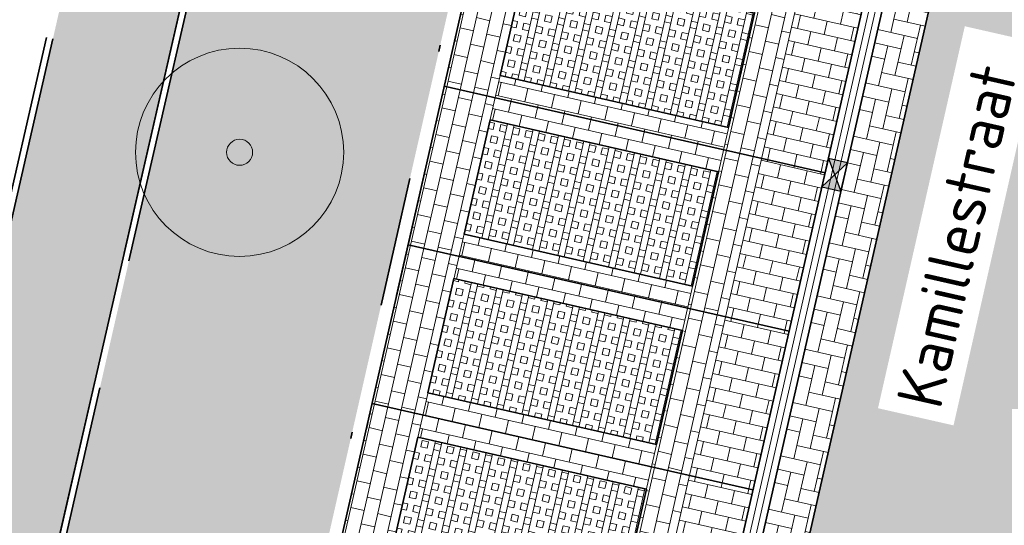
# Model space of a CAD drawing. Header units: metres. Extents: x 199937 to 201628, y 374508 to 375260.
# Tile 14 of 183: x 201047.14 to 201062.27, y 374957.67 to 374965.45. Entities that reach past the tile are written whole.
import ezdxf

# ---------------------------------------------------------------- set-up
doc = ezdxf.new("R2010")
doc.units = ezdxf.units.M
doc.set_wipeout_variables(frame=1)
doc.linetypes.add('VH-GELEIDEBAND', pattern=[6, 2, -2, 0, -2])
doc.linetypes.add('VH-OPSLUITBAND_100X200', pattern=[16, 8, -2, 4, -2])
for name, color, linetype, lineweight in [('N-WE-GR-BEPLANTING_CULTUUR-A', 92, 'Continuous', 0), ('N-WE-RI-KOLK-S', 7, 'Continuous', 25), ('N-WE-VH-GOOT-G', 170, 'Continuous', 35), ('N-WE-VH-KANTOPSLUITING_GELEIDEBAND_50 200-G', 20, 'VH-GELEIDEBAND', 35), ('N-WE-VH-KANTOPSLUITING_OPSLUITBAND_100X200-G', 150, 'VH-OPSLUITBAND_100X200', 35), ('N-WE-VH-KANTVERHARDING_STREKLAAG-G', 60, 'Continuous', 18), ('N-WE-VH-VERHARDING_BETONSTRAATSTEEN-G', 252, 'Continuous', 35), ('N-WE-VH-VERHARDING_GRASBETONSTEEN-A', 72, 'Continuous', 18), ('N-WE-VH-VERHARDING_GRASBETONSTEEN-G', 70, 'Continuous', 35), ('N-WE-VH-VERHARDING_TEGEL-A', 252, 'Continuous', 18), ('N-WE-VH-VERHARDING_TEGEL-G', 252, 'Continuous', 35), ('N-WE-VW-MARKERING_PARKEERVAK-G', 7, 'Continuous', 35), ('X-XX-AL-T35', 50, 'Continuous', 35)]:
    doc.layers.add(name, color=color, linetype=linetype, lineweight=lineweight)
for name, color, linetype, lineweight, true_color in [('N-WE-GR-BOOM-S', 3, 'Continuous', 25, 0x00ff00), ('N-WE-VH-VERHARDING_BETONSTRAATSTEEN_HEIDE-A', 7, 'Continuous', 0, 0x986657), ('N-WE-VH-VERHARDING_BETONSTRAATSTEEN_ROOD-A', 7, 'Continuous', 0, 0xa92c0a)]:
    doc.layers.add(name, color=color, linetype=linetype, lineweight=lineweight, true_color=true_color)
doc.layers.add('X-XX-AL-HULPLIJN-G', color=7, linetype='Continuous', lineweight=18, plot=False)
doc.styles.add('NLCS-ISO-M200-T35', font='NLCS-ISO.ttf', dxfattribs={"height": 0.7000000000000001})
pattern_1 = [(167.18897603, (0, 0), (-0.2513369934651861, -0.158207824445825), [0.21, -0.21]), (257.18897603, (0, 0), (0.2047724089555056, -0.04656458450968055), [])]
pattern_2 = [(347.18897603, (201069.0788127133, 374982.039580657), (0.2513369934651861, 0.1582078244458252), [0.6299999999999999, -0.21]), (257.18897603, (201069.1719418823, 374982.4491254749), (0.2513369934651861, 0.1582078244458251), [0.63, -0.21])]
pattern_3 = [(257.18897603, (201123.740729, 375003.373236), (0.1582078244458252, -0.2513369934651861), [0.21, -0.21]), (347.18897603, (201123.740729, 375003.373236), (0.04656458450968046, 0.2047724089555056), [])]
pattern_4 = [(257.18897603, (0, 0), (0.3900426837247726, -0.08869444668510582), []), (257.18897603, (-0.09751067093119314, 0.02217361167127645), (0.3900426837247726, -0.08869444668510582), []), (167.18897603, (0, 0), (-0.08869444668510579, -0.3900426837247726), [-0.1, 0.1]), (167.18897603, (-0.02217361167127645, -0.09751067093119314), (-0.08869444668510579, -0.3900426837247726), [-0.1, 0.1]), (167.18897603, (-0.04434722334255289, -0.1950213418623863), (-0.08869444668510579, -0.3900426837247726), [0.1, -0.1]), (167.18897603, (-0.06652083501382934, -0.2925320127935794), (-0.08869444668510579, -0.3900426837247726), [0.1, -0.1]), (257.18897603, (-0.1950213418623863, 0.04434722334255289), (0.3900426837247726, -0.08869444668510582), [0.1, -0.1]), (257.18897603, (-0.2925320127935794, 0.06652083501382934), (0.3900426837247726, -0.08869444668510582), [0.1, -0.1])]
pattern_5 = [(77.18897603, (201054.3231436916, 374948.3785410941), (-0.1582078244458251, 0.2513369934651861), [0.21, -0.21]), (167.18897603, (201054.3231436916, 374948.3785410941), (-0.04656458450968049, -0.2047724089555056), [])]

# ---------------------------------------------------------------- blocks, each defined once
blk = doc.blocks.new('SGR-BOOM_01-SO')
at = {"linetype": 'ByBlock', "lineweight": 18}
h = blk.add_hatch(color=0, dxfattribs=at)
h.dxf.hatch_style = 1
edge = h.paths.add_edge_path()
edge.add_arc((0, 0), 0.25, 0, 360)
at = {"color": 0, "linetype": 'ByBlock', "lineweight": 18}
for radius in [2, 0.25]:
    blk.add_circle((0, 0), radius, dxfattribs=at)
blk = doc.blocks.new('N-SRI-KOLK_STRAAT_450X300-SO')
h = blk.add_hatch(color=256)
h.dxf.hatch_style = 1
h.paths.add_polyline_path([(-7.127631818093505e-14, 0.7499999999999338), (-1.125000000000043, 1.49999999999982), (-1.125000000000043, 4.75175454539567e-14)])
h.paths.add_polyline_path([(1.1249999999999, 4.75175454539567e-14), (1.1249999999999, 1.49999999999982), (-7.122080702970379e-14, 0.7499999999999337)])
for p, q in [((-1.125000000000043, 4.75175454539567e-14), (1.1249999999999, 1.49999999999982)), ((1.1249999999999, 4.75175454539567e-14), (-1.125000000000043, 1.49999999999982))]:
    blk.add_line(p, q)
at = {"flags": 128}
blk.add_lwpolyline([(-1.125000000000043, 4.75175454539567e-14), (1.1249999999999, 4.75175454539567e-14), (1.1249999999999, 1.49999999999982), (-1.125000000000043, 1.49999999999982)], close=True, dxfattribs=at)

msp = doc.modelspace()

# ---------------------------------------------------------------- hatches: boundary and pattern name
at = {"layer": 'N-WE-GR-BEPLANTING_CULTUUR-A'}
h = msp.add_hatch(dxfattribs=at)
h.set_pattern_fill('AGR-BEPLANTING_SOORT_01-SO', color=256, scale=0.2, pattern_type=2)
h.set_pattern_definition([(59.99999999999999, (0, 0), (-0.1154700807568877, 0.1999999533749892), [0.0577352, -0.1732052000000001]), (120, (0, 0), (-0.2309400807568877, -4.662501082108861e-08), [0.0577352, -0.1732052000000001]), (270, (0, 0), (0.11547, -0.2000000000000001), [0.05, -0.35])])
h.paths.add_polyline_path([(201051.4074978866, 374955.4001045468), (201054.4231041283, 374968.6615340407), (201050.60350304, 374969.5350792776), (201047.5714649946, 374956.2774077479)])
at = {"layer": 'N-WE-VH-VERHARDING_BETONSTRAATSTEEN_HEIDE-A', "true_color": 0x986657}
h = msp.add_hatch(dxfattribs=at)
h.set_pattern_fill('AVH-HEI_BSS_KEIFRMT_KEPER-SO', color=25, scale=2, angle=-12.81102396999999, pattern_type=2)
h.set_pattern_definition(pattern_2)
edge = h.paths.add_edge_path()
edge.add_line((201062.8185815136, 374973.1104544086), (201062.1360068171, 374973.2656696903))
edge.add_line((201062.1360068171, 374973.2656696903), (201057.2652347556, 374951.8459633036))
edge.add_arc((201037.791105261, 374956.9817080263), 20.13995018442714, 331.93899241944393, 345.2262458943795, ccw=False)
edge.add_arc((201037.6893079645, 374957.0359732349), 20.25530789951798, 331.9378796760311, 331.9389936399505, ccw=False)
edge.add_arc((201015.8338427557, 374970.7020014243), 46.00466339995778, 328.0849294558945, 329.72296099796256, ccw=False)
edge.add_arc((201047.8387925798, 374950.7689929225), 8.300000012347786, 322.053516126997, 328.08492944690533, ccw=False)
edge.add_line((201054.3840518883, 374945.6651139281), (201054.9481161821, 374945.1800191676))
edge.add_arc((201016.7868018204, 374970.1199572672), 45.58822683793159, 326.8337857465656, 329.7684267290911)
edge.add_arc((201037.7911052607, 374956.9817080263), 20.83995018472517, 331.9019240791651, 345.2594940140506)
edge.add_line((201057.9451733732, 374951.6791556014), (201062.8185815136, 374973.1104544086))
h = msp.add_hatch(dxfattribs=at)
h.set_pattern_fill('AVH-HEI_BSS_KEIFRMT_KEPER-SO', color=25, scale=2, angle=-12.81102396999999, pattern_type=2)
h.set_pattern_definition(pattern_2)
edge = h.paths.add_edge_path()
edge.add_line((201066.5478611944, 374972.2624282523), (201065.8652864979, 374972.4176435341))
edge.add_line((201065.8652864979, 374972.4176435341), (201060.9806191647, 374950.9368313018))
edge.add_arc((201037.7911052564, 374956.9817080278), 23.9644338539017, 333.75888175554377, 345.38967921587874, ccw=False)
edge.add_arc((201042.2439109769, 374954.7866853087), 18.99999999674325, 322.32146133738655, 333.75888175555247, ccw=False)
edge.add_line((201057.2815091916, 374943.1733033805), (201057.8129494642, 374942.7162652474))
edge.add_arc((201042.2439109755, 374954.7866853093), 19.69999999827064, 322.2141657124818, 333.7588817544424)
edge.add_arc((201037.7911052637, 374956.9817080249), 24.66443384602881, 333.7588817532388, 345.4153979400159)
edge.add_line((201061.6607740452, 374950.7709746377), (201066.5478611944, 374972.2624282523))
at = {"layer": 'N-WE-VH-VERHARDING_BETONSTRAATSTEEN_ROOD-A'}
h = msp.add_hatch(dxfattribs=at)
h.set_pattern_fill('AVH-ROO_BSS_KEIFRMT_KEPER-SO', color=36, scale=2, angle=-57.81102397, pattern_type=2)
h.set_pattern_definition([(302.18897603, (0, 0), (0.2895919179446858, -0.06585226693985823), [0.63, -0.21]), (212.18897603, (0.355444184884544, 0.2237396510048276), (0.2895919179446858, -0.06585226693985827), [0.63, -0.21])])
edge = h.paths.add_edge_path()
edge.add_arc((201057.1607279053, 374974.7272650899), 9.000000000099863, 347.188976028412, 391.2131832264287)
edge.add_line((201064.8579333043, 374979.3912793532), (201062.0503753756, 374977.6297366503))
edge.add_arc((201056.9679412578, 374974.4408711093), 6.000000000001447, -12.811023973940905, 32.1053441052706, ccw=False)
edge.add_line((201062.8185815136, 374973.1104544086), (201057.9451733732, 374951.6791556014))
edge.add_arc((201037.7911052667, 374956.9817080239), 20.83995017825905, 331.9019240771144, 345.2594940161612, ccw=False)
edge.add_arc((201016.7868018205, 374970.1199572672), 45.58822683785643, 326.8337857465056, 329.7684267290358, ccw=False)
edge.add_line((201054.9481161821, 374945.1800191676), (201057.2815091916, 374943.1733033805))
edge.add_arc((201042.2439109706, 374954.7866853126), 19.00000000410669, 322.3214613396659, 333.7588817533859)
edge.add_arc((201037.7911052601, 374956.9817080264), 23.96443384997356, 333.7588817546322, 345.3896792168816)
edge.add_line((201060.9806191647, 374950.9368313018), (201065.9366882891, 374972.7316400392))
h = msp.add_hatch(dxfattribs=at)
h.set_pattern_fill('AVH-ROO_BSS_KEIFRMT_HALFST-SO', color=36, scale=2, angle=167.18897603, pattern_type=2)
h.set_pattern_definition(pattern_1)
h.paths.add_polyline_path([(201054.9990309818, 374966.6843646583), (201054.2189456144, 374966.8617535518), (201053.6646053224, 374964.4239867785), (201054.4446906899, 374964.2465978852)])
h = msp.add_hatch(dxfattribs=at)
h.set_pattern_fill('AVH-ROO_BSS_KEIFRMT_HALFST-SO', color=36, scale=2, angle=167.18897603, pattern_type=2)
h.set_pattern_definition(pattern_1)
h.paths.add_polyline_path([(201058.540138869, 374963.3153061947), (201059.0944791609, 374965.7530729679), (201058.5094151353, 374965.8861146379), (201057.9550748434, 374963.4483478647)])
h = msp.add_hatch(dxfattribs=at)
h.set_pattern_fill('AVH-ROO_BSS_KEIFRMT_HALFST-SO', color=36, scale=2, angle=-102.81102397, pattern_type=2)
h.set_pattern_definition(pattern_3)
h.paths.add_polyline_path([(201059.0944791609, 374965.753072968), (201058.540138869, 374963.3153061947), (201059.5152455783, 374963.0935700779), (201060.0695858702, 374965.5313368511)])
h = msp.add_hatch(dxfattribs=at)
h.set_pattern_fill('AVH-ROO_BSS_KEIFRMT_HALFST-SO', color=36, scale=2, angle=77.18897603, pattern_type=2)
h.set_pattern_definition(pattern_5)
h.paths.add_polyline_path([(201054.5222983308, 374964.5878852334), (201054.367083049, 374963.9053105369), (201057.8774672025, 374963.1070605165), (201058.0326824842, 374963.789635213)])
h = msp.add_hatch(dxfattribs=at)
h.set_pattern_fill('AVH-ROO_BSS_KEIFRMT_HALFST-SO', color=36, scale=2, angle=167.18897603, pattern_type=2)
h.set_pattern_definition(pattern_1)
h.paths.add_polyline_path([(201054.4446906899, 374964.2465978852), (201053.6646053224, 374964.4239867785), (201053.1102650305, 374961.9862200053), (201053.890350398, 374961.8088311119)])
h = msp.add_hatch(dxfattribs=at)
h.set_pattern_fill('AVH-ROO_BSS_KEIFRMT_HALFST-SO', color=36, scale=2, angle=167.18897603, pattern_type=2)
h.set_pattern_definition(pattern_1)
h.paths.add_polyline_path([(201057.9857985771, 374960.8775394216), (201058.5401388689, 374963.3153061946), (201057.9550748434, 374963.4483478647), (201057.4007345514, 374961.0105810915)])
h = msp.add_hatch(dxfattribs=at)
h.set_pattern_fill('AVH-ROO_BSS_KEIFRMT_HALFST-SO', color=36, scale=2, angle=-102.81102397, pattern_type=2)
h.set_pattern_definition(pattern_3)
h.paths.add_polyline_path([(201058.540138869, 374963.3153061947), (201057.985798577, 374960.8775394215), (201058.9609052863, 374960.6558033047), (201059.5152455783, 374963.0935700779)])
h = msp.add_hatch(dxfattribs=at)
h.set_pattern_fill('AVH-ROO_BSS_KEIFRMT_HALFST-SO', color=36, scale=2, angle=77.18897603, pattern_type=2)
h.set_pattern_definition(pattern_5)
h.paths.add_polyline_path([(201053.9679580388, 374962.1501184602), (201053.8127427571, 374961.4675437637), (201057.3231269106, 374960.6692937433), (201057.4783421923, 374961.3518684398)])
h = msp.add_hatch(dxfattribs=at)
h.set_pattern_fill('AVH-ROO_BSS_KEIFRMT_HALFST-SO', color=36, scale=2, angle=167.18897603, pattern_type=2)
h.set_pattern_definition(pattern_1)
h.paths.add_polyline_path([(201053.890350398, 374961.8088311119), (201053.1102650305, 374961.9862200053), (201052.5559247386, 374959.5484532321), (201053.3360101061, 374959.3710643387)])
h = msp.add_hatch(dxfattribs=at)
h.set_pattern_fill('AVH-ROO_BSS_KEIFRMT_HALFST-SO', color=36, scale=2, angle=167.18897603, pattern_type=2)
h.set_pattern_definition(pattern_1)
h.paths.add_polyline_path([(201057.4314582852, 374958.4397726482), (201057.9857985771, 374960.8775394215), (201057.4007345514, 374961.0105810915), (201056.8463942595, 374958.5728143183)])
h = msp.add_hatch(dxfattribs=at)
h.set_pattern_fill('AVH-ROO_BSS_KEIFRMT_HALFST-SO', color=36, scale=2, angle=-102.81102397, pattern_type=2)
h.set_pattern_definition(pattern_3)
h.paths.add_polyline_path([(201057.9857985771, 374960.8775394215), (201057.4314582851, 374958.4397726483), (201058.4065649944, 374958.2180365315), (201058.9609052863, 374960.6558033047)])
h = msp.add_hatch(dxfattribs=at)
h.set_pattern_fill('AVH-ROO_BSS_KEIFRMT_HALFST-SO', color=36, scale=2, angle=77.18897603, pattern_type=2)
h.set_pattern_definition(pattern_5)
h.paths.add_polyline_path([(201053.4136177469, 374959.712351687), (201053.2584024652, 374959.0297769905), (201056.7687866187, 374958.23152697), (201056.9240019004, 374958.9141016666)])
h = msp.add_hatch(dxfattribs=at)
h.set_pattern_fill('AVH-ROO_BSS_KEIFRMT_HALFST-SO', color=36, scale=2, angle=167.18897603, pattern_type=2)
h.set_pattern_definition(pattern_1)
h.paths.add_polyline_path([(201053.3360101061, 374959.3710643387), (201052.5559247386, 374959.5484532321), (201052.0015844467, 374957.1106864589), (201052.7816698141, 374956.9332975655)])
h = msp.add_hatch(dxfattribs=at)
h.set_pattern_fill('AVH-ROO_BSS_KEIFRMT_HALFST-SO', color=36, scale=2, angle=167.18897603, pattern_type=2)
h.set_pattern_definition(pattern_1)
h.paths.add_polyline_path([(201056.8771179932, 374956.0020058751), (201057.4314582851, 374958.4397726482), (201056.8463942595, 374958.5728143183), (201056.2920539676, 374956.1350475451)])
h = msp.add_hatch(dxfattribs=at)
h.set_pattern_fill('AVH-ROO_BSS_KEIFRMT_HALFST-SO', color=36, scale=2, angle=-102.81102397, pattern_type=2)
h.set_pattern_definition(pattern_3)
h.paths.add_polyline_path([(201057.4314582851, 374958.4397726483), (201056.8771179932, 374956.0020058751), (201057.8522247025, 374955.7802697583), (201058.4065649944, 374958.2180365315)])
at = {"layer": 'N-WE-VH-VERHARDING_GRASBETONSTEEN-A', "true_color": 0x52a500}
h = msp.add_hatch(dxfattribs=at)
h.set_pattern_fill('AVH-GRASBETONSTEEN_01-SO', color=74, angle=167.18897603, pattern_type=2)
h.set_pattern_definition(pattern_4)
h.paths.add_polyline_path([(201058.4318074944, 374965.5448272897), (201054.921423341, 374966.3430773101), (201054.5222983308, 374964.5878852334), (201058.0326824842, 374963.789635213)])
h = msp.add_hatch(dxfattribs=at)
h.set_pattern_fill('AVH-GRASBETONSTEEN_01-SO', color=74, angle=167.18897603, pattern_type=2)
h.set_pattern_definition(pattern_4)
h.paths.add_polyline_path([(201057.8774672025, 374963.1070605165), (201054.367083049, 374963.9053105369), (201053.9679580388, 374962.1501184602), (201057.4783421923, 374961.3518684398)])
h = msp.add_hatch(dxfattribs=at)
h.set_pattern_fill('AVH-GRASBETONSTEEN_01-SO', color=74, angle=167.18897603, pattern_type=2)
h.set_pattern_definition(pattern_4)
h.paths.add_polyline_path([(201057.3231269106, 374960.6692937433), (201053.8127427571, 374961.4675437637), (201053.4136177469, 374959.712351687), (201056.9240019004, 374958.9141016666)])
h = msp.add_hatch(dxfattribs=at)
h.set_pattern_fill('AVH-GRASBETONSTEEN_01-SO', color=74, angle=167.18897603, pattern_type=2)
h.set_pattern_definition(pattern_4)
h.paths.add_polyline_path([(201056.7687866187, 374958.23152697), (201053.2584024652, 374959.0297769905), (201052.859277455, 374957.2745849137), (201056.3696616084, 374956.4763348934)])
at = {"layer": 'N-WE-VH-VERHARDING_TEGEL-A'}
h = msp.add_hatch(dxfattribs=at)
h.set_pattern_fill('AVH-TEGEL_300X300_HALFST-SO', color=256, scale=5, angle=77.11796261, pattern_type=2)
h.set_pattern_definition([(77.11796261, (0, 0), (-0.07934131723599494, 0.3258910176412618), [0.3, -0.3]), (167.11796261, (0, 0), (-0.0668833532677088, -0.2924493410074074), [])])
edge = h.paths.add_edge_path()
edge.add_arc((201047.8387776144, 374950.7689996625), 7.899999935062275, 242.9792036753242, 245.5169375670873)
edge.add_line((201044.5648262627, 374943.5793375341), (201052.9754522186, 374980.3550357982))
edge.add_line((201052.9754522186, 374980.3550357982), (201051.2188425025, 374980.7479683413))
edge.add_line((201051.2188425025, 374980.7479683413), (201042.8842803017, 374944.3048609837))
edge.add_arc((201039.6662635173, 374934.7312322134), 10.09999999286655, 63.01190219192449, 71.42078174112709, ccw=False)

# ---------------------------------------------------------------- linework, layer by layer
at = {"layer": 'N-WE-VH-GOOT-G'}
for points in [[(201053.6892868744, 374990.2593217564), (201057.8075209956, 375008.3712840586, 0.4141069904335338), (201053.8164148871, 375014.714046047), (201008.9220628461, 375024.9391473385, 0.4142318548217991), (201002.5773469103, 375020.948146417), (200990.845909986, 374969.4252130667, 0.06265802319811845), (200989.6253189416, 374959.0068757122), (200989.8384533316, 374947.8002116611, 0.4207752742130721), (200995.3566789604, 374942.6055258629), (201039.2651156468, 374944.4229338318, -0.1288688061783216), (201044.0703486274, 374943.3738032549, 0.3893179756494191), (201054.8841036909, 374946.3811014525, 0.007147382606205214), (201055.5633627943, 374947.5072974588, 1.906394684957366e-06), (201055.5634354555, 374947.5074337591, 0.05804460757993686), (201057.2652347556, 374951.8459633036), (201062.1360068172, 374973.2656696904, 0.3564813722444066), (201059.15151377, 374979.2701579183, 0.3564813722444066)], [(201055.1865341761, 374946.8731625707, 0.00411020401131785), (201055.563521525, 374947.5075952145, 0.05804232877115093), (201057.2652347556, 374951.8459633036), (201062.1360068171, 374973.2656696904, 0.3564813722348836), (201059.1515137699, 374979.2701579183, -0.3564759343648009), (201053.6892868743, 374990.2593217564), (201057.3643229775, 375006.4221025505)]]:
    msp.add_lwpolyline(points, format="xyb", dxfattribs=at)
at = {"layer": 'N-WE-VH-KANTOPSLUITING_GELEIDEBAND_50 200-G'}
for points in [[(201055.4404034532, 374947.9193740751), (201049.9883269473, 374949.159158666), (201055.8421604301, 374974.9019757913), (201061.8839200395, 374973.5280991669)], [(201055.5336290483, 374948.103280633), (201050.2276955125, 374949.3098327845), (201055.9928345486, 374974.6626072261), (201061.8434748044, 374973.3321905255)]]:
    msp.add_lwpolyline(points, dxfattribs=at)
at = {"layer": 'N-WE-VH-KANTOPSLUITING_OPSLUITBAND_100X200-G'}
for points in [[(201051.1213593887, 374980.7702627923), (201042.7889094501, 374944.3363913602)], [(201051.2188425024, 374980.7479683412), (201042.8842803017, 374944.3048609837)], [(201054.445277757, 374968.7590447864), (201050.5283143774, 374969.6548568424), (201047.4516874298, 374956.2022190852), (201051.3853242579, 374955.3025938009)], [(201054.4231041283, 374968.6615340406), (201050.60350304, 374969.5350792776), (201047.5714649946, 374956.2774077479), (201051.4074978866, 374955.4001045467)]]:
    msp.add_lwpolyline(points, dxfattribs=at)
at = {"layer": 'N-WE-VH-KANTVERHARDING_STREKLAAG-G'}
for points in [[(201053.5917757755, 374990.2814934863), (201057.7100098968, 375008.3934557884, 0.4141069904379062), (201053.7942076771, 375014.6165430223), (201008.8998556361, 375024.8416443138, 0.4142318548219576), (201002.6748513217, 375020.9259452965), (200990.9432155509, 374969.4021386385, 0.06266024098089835), (200989.7253108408, 374959.008252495), (200989.9384352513, 374947.8021131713, 0.4207752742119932), (200995.3525434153, 374942.7054403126), (201039.2609801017, 374944.5228482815, -0.1288688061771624), (201044.1157515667, 374943.4629019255, 0.3893179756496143), (201054.7992204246, 374946.4339676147, 0.007136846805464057), (201055.4760276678, 374947.556045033, 0.05800093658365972), (201057.1681043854, 374951.8698093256), (201062.0384961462, 374973.2878433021, 0.35648137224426), (201059.1103142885, 374979.1790392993, -0.3564759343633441)], [(201053.4942646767, 374990.3036652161), (201057.6124987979, 375008.4156275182, 0.4141069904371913), (201053.7720004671, 375014.5190399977), (201008.8776484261, 375024.7441412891, 0.4142318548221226), (201002.7723557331, 375020.903744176), (200991.0405208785, 374969.3790631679, 0.06266246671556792), (200989.8253027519, 374959.0096286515), (200990.038417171, 374947.8040146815, 0.420775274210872), (200995.3484078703, 374942.8053547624), (201039.2568445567, 374944.6227627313, -0.1288688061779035), (201044.161154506, 374943.5520005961, 0.3893179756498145), (201054.7143371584, 374946.4868337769, 0.007126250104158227), (201055.388691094, 374947.6047902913, 0.05795497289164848), (201057.0709749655, 374951.8936595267), (201061.9409854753, 374973.3100169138, 0.3564813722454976), (201059.0691148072, 374979.0879206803, -0.3564759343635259)]]:
    msp.add_lwpolyline(points, format="xyb", close=True, dxfattribs=at)
at = {"layer": 'N-WE-VH-VERHARDING_BETONSTRAATSTEEN-G'}
msp.add_lwpolyline([(201054.9481161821, 374945.1800191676, 0.01280548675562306), (201056.1749148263, 374947.1664612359, 0.05834947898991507), (201057.9451733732, 374951.6791556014), (201062.8185815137, 374973.1104544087, 0.3564813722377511), (201059.4399101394, 374979.9079882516, -0.3564759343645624), (201054.3718645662, 374990.1041196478), (201058.0469006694, 375006.2669004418)], format="xyb", dxfattribs=at)
at = {"layer": 'N-WE-VH-VERHARDING_GRASBETONSTEEN-G'}
for points in [[(201054.5222983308, 374964.5878852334), (201054.921423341, 374966.3430773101), (201058.4318074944, 374965.5448272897), (201058.0326824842, 374963.789635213)], [(201053.9679580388, 374962.1501184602), (201054.367083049, 374963.9053105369), (201057.8774672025, 374963.1070605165), (201057.4783421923, 374961.3518684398)], [(201053.4136177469, 374959.712351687), (201053.8127427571, 374961.4675437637), (201057.3231269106, 374960.6692937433), (201056.9240019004, 374958.9141016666)], [(201052.859277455, 374957.2745849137), (201053.2584024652, 374959.0297769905), (201056.7687866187, 374958.23152697), (201056.3696616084, 374956.4763348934)]]:
    msp.add_lwpolyline(points, close=True, dxfattribs=at)
at = {"layer": 'N-WE-VH-VERHARDING_TEGEL-G'}
msp.add_lwpolyline([(201052.9754522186, 374980.3550357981), (201044.53918235, 374943.4672088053)], dxfattribs=at)
at = {"layer": 'N-WE-VW-MARKERING_PARKEERVAK-G'}
for points in [[(201050.2276955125, 374949.3098327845), (201055.9928345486, 374974.6626072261)], [(201059.5152455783, 374963.0935700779), (201053.6646053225, 374964.4239867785)], [(201058.9609052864, 374960.6558033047), (201053.1102650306, 374961.9862200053)], [(201058.4065649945, 374958.2180365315), (201052.5559247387, 374959.5484532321)]]:
    msp.add_lwpolyline(points, dxfattribs=at)
msp.add_lwpolyline([(201055.5336290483, 374948.103280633, 0.05151097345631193), (201056.9738465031, 374951.9175139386), (201061.8434748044, 374973.3321905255)], format="xyb", dxfattribs=at)
at = {"layer": 'X-XX-AL-HULPLIJN-G'}
for points in [[(201056.772919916, 374974.4852183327), (201051.00778088, 374949.1324438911)], [(201054.5181650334, 374948.3341938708), (201060.2833040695, 374973.6869683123)], [(201055.103229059, 374948.2011522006), (201060.868368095, 374973.5539266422)]]:
    msp.add_lwpolyline(points, dxfattribs=at)

# ---------------------------------------------------------------- block references
at = {"layer": 'N-WE-GR-BOOM-S', "color": 3, "true_color": 0x00ff00, "xscale": 0.8, "yscale": 0.8, "zscale": 0.2}
msp.add_blockref('SGR-BOOM_01-SO', (201050.5204265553, 374963.4066763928), dxfattribs=at)
at = {"layer": 'N-WE-RI-KOLK-S', "xscale": 0.2, "yscale": 0.2, "zscale": 0.2, "rotation": 257.188976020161}
msp.add_blockref('N-SRI-KOLK_STRAAT_450X300-SO', (201059.5152455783, 374963.0935700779), dxfattribs=at)

# ---------------------------------------------------------------- next in the draw order: wipeouts: each hides what was drawn before it
msp.add_wipeout([(201061.4881406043, 374959.2100694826), (201062.82186255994, 374965.0804685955), (201061.6614348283, 374965.34411130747), (201060.3277128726, 374959.47371219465)]).dxf.layer = 'X-XX-AL-T35'

# ---------------------------------------------------------------- next in the draw order: texts
at = {"layer": 'X-XX-AL-T35', "style": 'NLCS-ISO-M200-T35'}
msp.add_text('Kamillestraat', height=0.7000000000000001, rotation=77.19999999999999, dxfattribs=at).set_placement((201061.2879999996, 374959.4350000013))

doc.saveas('drawing.dxf')
